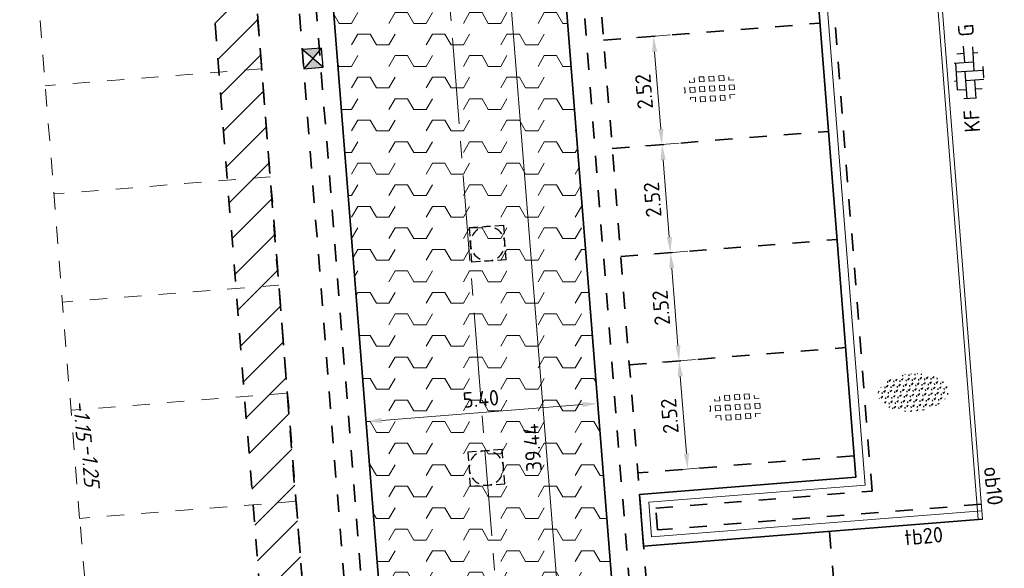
# Model space of a CAD drawing. Header units: metres. Extents: x 97990 to 98409, y 436026 to 436301.
# Tile 28 of 55: x 98195 to 98217, y 436175 to 436188. Entities that reach past the tile are written whole.
import ezdxf
from ezdxf.enums import TextEntityAlignment as Align

# ---------------------------------------------------------------- set-up
doc = ezdxf.new("R2010")
doc.units = ezdxf.units.M
doc.linetypes.add('AM-AS-SO', pattern=[16, 10, -2, 2, -2])
doc.linetypes.add('ZZ-HIDDEN-SO', pattern=[4, 2, -2])
for name, color, linetype, lineweight in [('B-RO-OG-BEBOUWING-V', 254, 'Continuous', 18), ('B-WE-VH-MATERIAALGRENS-G', 252, 'ZZ-HIDDEN-SO', 18), ('B-WE-VH-NAP-T18-200', 252, 'Continuous', 18), ('B-WE-VH-OPENVERHARDING_TEGEL_GRAS-S-200', 70, 'Continuous', 18), ('N-OI-RI-ITR-M-200', 7, 'Continuous', 18), ('N-WE-AM-AS_WEG-G', 10, 'AM-AS-SO', 18), ('N-WE-GR-BEPLANTING-S-200', 90, 'Continuous', 25), ('N-WE-RI-HWA_KOLK-S-200', 150, 'Continuous', 25), ('N-WE-RI-HWA_PUTRAND-S-200', 150, 'Continuous', 25), ('N-WE-RI-OVERIG_RIOOLPUT-OPHOOGTEBRENGEN-S-200', 1, 'Continuous', 25), ('N-WE-VH-FUNDERING-A-200', 252, 'Continuous', 18), ('N-WE-VH-FUNDERING-G', 7, 'Continuous', 35), ('N-WE-VH-FUNDERING_ZANDCEMENTSTABILISATIE-G', 7, 'ZZ-HIDDEN-SO', 35), ('N-WE-VH-KANTOPSLUITING-T18-200', 1, 'Continuous', 18), ('N-WE-VH-KANTOPSLUITING_ACHTERKANTBAND-G', 1, 'Continuous', 18), ('N-WE-VH-KANTOPSLUITING_OPSLUITBAND_100X200-G', 1, 'Continuous', 18), ('N-WE-VH-KANTOPSLUITING_TROTTOIRBAND_180X200-G', 2, 'Continuous', 35), ('N-WE-VH-M-200', 7, 'Continuous', 18), ('N-WE-VH-MATERIAALGRENS-G', 7, 'ZZ-HIDDEN-SO', 35), ('N-WE-VH-OPENVERHARDING_BETONSTRAATSTEEN-S-200', 90, 'Continuous', 25)]:
    doc.layers.add(name, color=color, linetype=linetype, lineweight=lineweight)
doc.styles.add('NLCS-ISO', font='NLCS-ISO.ttf')
doc.styles.add('NLCS-ISO-M200-T18', font='NLCS-ISO.ttf', dxfattribs={"height": 0.36})
doc.styles.add('NLCS-ISO-M200-T18_CURSIEF', font='NLCS-ISO.ttf', dxfattribs={"oblique": 15, "height": 0.36})
doc.dimstyles.new('NLCS-M200-T18-PIJL_L2_H0', dxfattribs={"dimscale": 0.2, "dimtxt": 2.5, "dimasz": 1.8, "dimexe": 2, "dimexo": 2, "dimgap": 0.7, "dimtad": 1, "dimzin": 0, "dimdsep": 46, "dimtxsty": 'NLCS-ISO-M200-T18', "dimcen": 0, "dimdle": 2, "dimclrd": 256, "dimclre": 256, "dimclrt": 1, "dimadec": 0, "dimazin": 0, "dimtfac": 1, "dimtdec": 3, "dimtofl": 0, "dimtmove": 0, "dimatfit": 3, "dimfxl": 2, "dimfxlon": 1, "dimtfillclr": 256, "dimtolj": 1, "dimtzin": 0, "dimlwd": -1, "dimlwe": -1, "dimarcsym": 0})
doc.dimstyles.new('NLCS-M200-T18-PIJL_L2_H2', dxfattribs={"dimscale": 0.2, "dimtxt": 2.5, "dimasz": 1.8, "dimexe": 2, "dimexo": 2, "dimgap": 0.7, "dimtad": 1, "dimzin": 0, "dimdsep": 46, "dimtxsty": 'NLCS-ISO-M200-T18', "dimcen": 0, "dimdle": 2, "dimclrd": 256, "dimclre": 256, "dimclrt": 1, "dimazin": 0, "dimtfac": 1, "dimtdec": 3, "dimtofl": 0, "dimtmove": 0, "dimatfit": 3, "dimfxl": 2, "dimfxlon": 1, "dimtfillclr": 256, "dimtolj": 1, "dimtzin": 0, "dimlwd": -1, "dimlwe": -1, "dimarcsym": 0})

# ---------------------------------------------------------------- blocks, each defined once
blk = doc.blocks.new('SRI-PUT_PUTRAND_OPHOOGTEBRENGEN-SO')
at = {"lineweight": -3}
for points in [[(-1.00929274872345, 1.990581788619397), (-2.009292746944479, 1.990539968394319), (-2.009250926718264, 0.990539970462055)], [(0.4907072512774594, 1.990644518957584), (-0.5092927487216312, 1.990602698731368)], [(1.990749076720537, 0.990539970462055), (1.990707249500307, 1.990707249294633), (0.9907072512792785, 1.990665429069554)], [(-2.00923001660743, 0.4905399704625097), (-2.009188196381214, -0.5094600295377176)], [(1.990811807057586, -0.5094600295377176), (1.990769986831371, 0.4905399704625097)], [(0.9907072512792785, -2.009334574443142), (1.990874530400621, -2.009292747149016), (1.990832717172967, -1.009460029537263)], [(-0.5092927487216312, -2.009397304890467), (0.4907072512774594, -2.009355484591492)]]:
    blk.add_lwpolyline(points, dxfattribs=at)
blk.add_lwpolyline([(-1.00929274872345, -2.009292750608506), (-2.009292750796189, -2.009292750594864), (-2.009292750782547, -1.009460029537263)])
for start, end in [(120.002396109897, 150.0023961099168), (74.99760389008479, 104.997603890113), (29.99760389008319, 59.99760389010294), (165.0023961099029, 195.0023961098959), (344.9976038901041, 14.9976038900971), (210.0023961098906, 240.0023961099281), (299.9976038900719, 329.9976038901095), (255.0023961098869, 285.0023961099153)]:
    blk.add_arc((-0.009209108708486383, -0.009376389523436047), 1.999999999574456, start, end, dxfattribs=at)
blk = doc.blocks.new('SVH-GRASTEGEL_01_KL-SO')
for p, q in [((-1.866236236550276, 0.8829363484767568), (-1.866236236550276, 1.384348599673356)), ((-1.291236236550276, 1.45793634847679), (-0.7162362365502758, 1.45793634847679)), ((-1.291236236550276, 0.8829363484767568), (-1.291236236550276, 1.457936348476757)), ((-0.7162362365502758, 0.8829363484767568), (-0.7162362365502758, 1.457936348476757)), ((-0.1412362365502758, 1.45793634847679), (0.4337637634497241, 1.45793634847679)), ((-0.1412362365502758, 0.8829363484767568), (-0.1412362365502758, 1.457936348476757)), ((0.4337637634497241, 0.8829363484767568), (0.4337637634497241, 1.457936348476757)), ((1.008763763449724, 1.45793634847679), (1.583763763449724, 1.45793634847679)), ((1.008763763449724, 0.8829363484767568), (1.008763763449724, 1.457936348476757)), ((1.583763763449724, 0.8829363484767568), (1.583763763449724, 1.457936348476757)), ((2.158763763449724, 0.8829363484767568), (2.158763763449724, 1.255005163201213)), ((-3.124977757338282, 0.3079363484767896), (-3.016236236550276, 0.3079363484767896)), ((-3.016236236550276, -0.2670636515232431), (-3.016236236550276, 0.3079363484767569)), ((-2.441236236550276, 0.8829363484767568), (-2.441236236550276, 1.094667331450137)), ((-2.441236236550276, 0.8829363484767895), (-1.866236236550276, 0.8829363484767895)), ((-2.441236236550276, 0.3079363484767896), (-1.866236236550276, 0.3079363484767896)), ((-2.441236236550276, -0.2670636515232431), (-2.441236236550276, 0.3079363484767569)), ((-1.866236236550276, -0.2670636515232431), (-1.866236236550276, 0.3079363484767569)), ((-1.291236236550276, 0.8829363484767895), (-0.7162362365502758, 0.8829363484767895)), ((-1.291236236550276, 0.3079363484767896), (-0.7162362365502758, 0.3079363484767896)), ((-1.291236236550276, -0.2670636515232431), (-1.291236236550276, 0.3079363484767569)), ((-0.7162362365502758, -0.2670636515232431), (-0.7162362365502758, 0.3079363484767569)), ((-0.1412362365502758, 0.8829363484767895), (0.4337637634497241, 0.8829363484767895)), ((-0.1412362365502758, 0.3079363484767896), (0.4337637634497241, 0.3079363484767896)), ((-0.1412362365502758, -0.2670636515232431), (-0.1412362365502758, 0.3079363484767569)), ((0.4337637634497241, -0.2670636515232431), (0.4337637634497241, 0.3079363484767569)), ((1.008763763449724, 0.8829363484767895), (1.583763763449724, 0.8829363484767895)), ((1.008763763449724, 0.3079363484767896), (1.583763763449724, 0.3079363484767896)), ((1.008763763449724, -0.2670636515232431), (1.008763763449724, 0.3079363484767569)), ((1.583763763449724, -0.2670636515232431), (1.583763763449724, 0.3079363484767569)), ((2.158763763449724, 0.8829363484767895), (2.72099081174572, 0.8829363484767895)), ((2.158763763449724, 0.3079363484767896), (2.733763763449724, 0.3079363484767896)), ((2.158763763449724, -0.2670636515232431), (2.158763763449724, 0.3079363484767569)), ((2.733763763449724, -0.2670636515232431), (2.733763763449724, 0.3079363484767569)), ((-3.137920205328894, -0.2670636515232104), (-3.016236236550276, -0.2670636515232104)), ((-2.441236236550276, -0.2670636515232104), (-1.866236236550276, -0.2670636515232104)), ((-2.441236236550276, -0.8420636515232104), (-1.866236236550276, -0.8420636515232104)), ((-2.441236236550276, -1.094667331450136), (-2.441236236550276, -0.842063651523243)), ((-1.866236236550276, -1.384348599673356), (-1.866236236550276, -0.842063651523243)), ((-1.291236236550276, -0.2670636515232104), (-0.7162362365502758, -0.2670636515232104)), ((-1.291236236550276, -0.8420636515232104), (-0.7162362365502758, -0.8420636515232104)), ((-1.291236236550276, -1.417063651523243), (-1.291236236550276, -0.842063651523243)), ((-0.7162362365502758, -1.417063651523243), (-0.7162362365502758, -0.842063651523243)), ((-0.1412362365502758, -0.2670636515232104), (0.4337637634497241, -0.2670636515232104)), ((-0.1412362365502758, -0.8420636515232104), (0.4337637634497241, -0.8420636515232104)), ((-0.1412362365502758, -1.417063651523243), (-0.1412362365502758, -0.842063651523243)), ((0.4337637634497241, -1.417063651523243), (0.4337637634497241, -0.842063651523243)), ((1.008763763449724, -0.2670636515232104), (1.583763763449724, -0.2670636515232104)), ((1.008763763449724, -0.8420636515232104), (1.583763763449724, -0.8420636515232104)), ((1.008763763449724, -1.417063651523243), (1.008763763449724, -0.842063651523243)), ((1.583763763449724, -1.417063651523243), (1.583763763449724, -0.842063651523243)), ((2.158763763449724, -0.2670636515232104), (2.733763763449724, -0.2670636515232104)), ((2.158763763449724, -0.8420636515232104), (2.733763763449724, -0.8420636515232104)), ((2.158763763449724, -1.255005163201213), (2.158763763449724, -0.842063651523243)), ((2.733763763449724, -0.871421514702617), (2.733763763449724, -0.842063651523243)), ((-1.291236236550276, -1.41706365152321), (-0.7162362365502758, -1.41706365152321)), ((-0.1412362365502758, -1.41706365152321), (0.4337637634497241, -1.41706365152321)), ((1.008763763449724, -1.41706365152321), (1.583763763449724, -1.41706365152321))]:
    blk.add_line(p, q)
at = {"style": 'NLCS-ISO'}
blk.add_attdef('FORMAAT', text='', height=1.8, dxfattribs=at).set_placement((-4.391236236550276, 0.02043634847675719), align=Align.MIDDLE_RIGHT)
blk.add_attdef('KLEUR', text='', height=1.8, dxfattribs=at).set_placement((4.108763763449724, 0.02043634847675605), align=Align.MIDDLE_LEFT)
at = {"style": 'NLCS-ISO', "flags": 1}
blk.add_attdef('FUNCTIE', text='', height=1.8, dxfattribs=at).set_placement((-0.1412362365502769, -2.729563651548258), align=Align.TOP_CENTER)
blk = doc.blocks.new('SRI-KOLK_STRAAT_01-SO')
h = blk.add_hatch(color=256)
h.dxf.hatch_style = 1
h.paths.add_polyline_path([(0, 1.125), (-1.125, 2.25), (-1.125, 1.110223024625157e-16)])
h.paths.add_polyline_path([(1.125, 2.25), (0, 1.125), (1.125, 1.110223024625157e-16)])
for p, q in [((-1.125, 1.530808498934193e-17), (1.125, 2.25)), ((1.125, 0), (-1.125, 2.25))]:
    blk.add_line(p, q)
blk.add_lwpolyline([(-1.125, 0), (1.125, 0), (1.125, 2.25), (-1.125, 2.25)], close=True)
blk = doc.blocks.new('*D127')
at = {"layer": 'Defpoints', "color": 0, "ltscale": 0.2, "transparency": 16777216}
for p in [(98208.7431061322, 436180.1953387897), (98209.89875048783, 436180.2866836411), (98208.94165503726, 436177.6831727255)]:
    blk.add_point(p, dxfattribs=at)
at = {"layer": 'N-WE-VH-M-200', "ltscale": 0.2, "transparency": 16777216}
for p, q in [((98209.49999420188, 436180.2551650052), (98210.29750677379, 436180.3182022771)), ((98210.06895112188, 436178.1333996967), (98209.92711726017, 436179.9278029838)), ((98209.69856160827, 436177.7430004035), (98210.49607418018, 436177.8060376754))]:
    blk.add_line(p, q, dxfattribs=at)
for points in [[(98209.86730381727, 436179.9230751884), (98209.98693070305, 436179.9325307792), (98209.89875048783, 436180.2866836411)], [(98210.00913767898, 436178.1286719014), (98210.12876456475, 436178.1381274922), (98210.09731789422, 436177.7745190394)]]:
    blk.add_solid(points, dxfattribs=at)
at = {"layer": 'N-WE-VH-M-200', "color": 1, "ltscale": 0.2, "transparency": 16777216, "insert": (98209.6790291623, 436179.0053864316), "char_height": 0.36, "attachment_point": 5, "rotation": 94.51939703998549, "style": 'NLCS-ISO-M200-T18'}
blk.add_mtext('\\A1;2.52', dxfattribs=at)
blk = doc.blocks.new('*D128')
at = {"layer": 'Defpoints', "color": 0, "ltscale": 0.2, "transparency": 16777216}
for p in [(98208.54380554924, 436182.7074454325), (98209.70018308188, 436182.798848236), (98208.7431061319, 436180.1953387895)]:
    blk.add_point(p, dxfattribs=at)
at = {"layer": 'N-WE-VH-M-200', "ltscale": 0.2, "transparency": 16777216}
for p, q in [((98209.30142679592, 436182.7673296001), (98210.09893936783, 436182.830366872)), ((98209.8703837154, 436180.6455642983), (98209.72854985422, 436182.4399675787)), ((98209.49999420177, 436180.2551650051), (98210.29750677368, 436180.3182022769))]:
    blk.add_line(p, q, dxfattribs=at)
for points in [[(98209.66873641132, 436182.4352397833), (98209.78836329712, 436182.4446953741), (98209.70018308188, 436182.798848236)], [(98209.8105702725, 436180.6408365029), (98209.9301971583, 436180.6502920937), (98209.89875048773, 436180.286683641)]]:
    blk.add_solid(points, dxfattribs=at)
at = {"layer": 'N-WE-VH-M-200', "color": 1, "ltscale": 0.2, "transparency": 16777216, "insert": (98209.48046175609, 436181.5175510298), "char_height": 0.36, "attachment_point": 5, "rotation": 94.51939703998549, "style": 'NLCS-ISO-M200-T18'}
blk.add_mtext('\\A1;2.52', dxfattribs=at)
blk = doc.blocks.new('*D129')
at = {"layer": 'Defpoints', "color": 0, "ltscale": 0.2, "transparency": 16777216}
for p in [(98208.34601400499, 436185.2196713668), (98209.5016156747, 436185.3110128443), (98208.54380554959, 436182.7074454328)]:
    blk.add_point(p, dxfattribs=at)
at = {"layer": 'N-WE-VH-M-200', "ltscale": 0.2, "transparency": 16777216}
for p, q in [((98209.10285938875, 436185.2794942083), (98209.90037196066, 436185.3425314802)), ((98209.67181630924, 436183.1577288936), (98209.52998244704, 436184.9521321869)), ((98209.30142679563, 436182.7673296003), (98210.09893936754, 436182.8303668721))]:
    blk.add_line(p, q, dxfattribs=at)
for points in [[(98209.47016900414, 436184.9474043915), (98209.58979588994, 436184.9568599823), (98209.5016156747, 436185.3110128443)], [(98209.61200286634, 436183.1530010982), (98209.73162975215, 436183.1624566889), (98209.70018308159, 436182.7988482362)]]:
    blk.add_solid(points, dxfattribs=at)
at = {"layer": 'N-WE-VH-M-200', "color": 1, "ltscale": 0.2, "transparency": 16777216, "insert": (98209.2818943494, 436184.0297156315), "char_height": 0.36, "attachment_point": 5, "rotation": 94.51939703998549, "style": 'NLCS-ISO-M200-T18'}
blk.add_mtext('\\A1;2.52', dxfattribs=at)
blk = doc.blocks.new('*D130')
at = {"layer": 'Defpoints', "color": 0, "ltscale": 0.2, "transparency": 16777216}
for p in [(98208.1466707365, 436187.7317746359), (98209.30304826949, 436187.8231774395), (98208.34601400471, 436185.219671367)]:
    blk.add_point(p, dxfattribs=at)
at = {"layer": 'N-WE-VH-M-200', "ltscale": 0.2, "transparency": 16777216}
for p, q in [((98208.90429198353, 436187.7916588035), (98209.70180455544, 436187.8546960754)), ((98209.473248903, 436185.6698935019), (98209.33141504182, 436187.4642967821)), ((98209.10285938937, 436185.2794942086), (98209.90037196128, 436185.3425314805))]:
    blk.add_line(p, q, dxfattribs=at)
for points in [[(98209.27160159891, 436187.4595689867), (98209.39122848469, 436187.4690245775), (98209.30304826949, 436187.8231774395)], [(98209.4134354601, 436185.6651657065), (98209.53306234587, 436185.6746212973), (98209.50161567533, 436185.3110128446)]]:
    blk.add_solid(points, dxfattribs=at)
at = {"layer": 'N-WE-VH-M-200', "color": 1, "ltscale": 0.2, "transparency": 16777216, "insert": (98209.08332694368, 436186.5418802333), "char_height": 0.36, "attachment_point": 5, "rotation": 94.51939703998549, "style": 'NLCS-ISO-M200-T18'}
blk.add_mtext('\\A1;2.52', dxfattribs=at)
blk = doc.blocks.new('SVH-BSS_KEIFORMAAT_ELLEBOOG_KL-SO')
for p, q in [((-1.871609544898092, 1.430685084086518), (-1.871609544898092, 0.3855414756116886)), ((-1.858739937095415, 1.435541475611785), (1.278390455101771, 1.435541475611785)), ((-0.8216095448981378, 1.693156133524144), (-0.8216095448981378, 1.435541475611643)), ((0.2283904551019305, 1.435541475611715), (0.2283904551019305, -1.714458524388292)), ((1.278390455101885, 1.608929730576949), (1.278390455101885, -0.664458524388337)), ((2.32839045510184, 1.220907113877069), (2.32839045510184, 0.3855414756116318)), ((-2.921609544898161, 0.7665653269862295), (-2.921609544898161, -0.6644585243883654)), ((-2.921609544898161, 0.3855414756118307), (0.2283904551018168, 0.3855414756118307)), ((-0.8216095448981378, 0.385541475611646), (-0.8216095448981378, -1.693156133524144)), ((1.278390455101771, 0.3855414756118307), (3.170147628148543, 0.3855414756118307)), ((-3.006619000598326, -0.6644585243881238), (-0.8216095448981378, -0.6644585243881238)), ((-1.871609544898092, -0.6644585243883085), (-1.871609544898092, -1.430685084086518)), ((0.2283904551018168, -0.6644585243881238), (3.006619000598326, -0.6644585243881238)), ((2.32839045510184, -0.6644585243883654), (2.32839045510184, -1.22090711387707)), ((-0.6516744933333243, -1.714458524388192), (0.6516744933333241, -1.714458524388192))]:
    blk.add_line(p, q)
at = {"style": 'NLCS-ISO'}
blk.add_attdef('FORMAAT', text='', height=1.8, dxfattribs=at).set_placement((-4.25, 3.367778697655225e-16), align=Align.MIDDLE_RIGHT)
blk.add_attdef('KLEUR', text='', height=1.8, dxfattribs=at).set_placement((4.25, 0), align=Align.MIDDLE_LEFT)
at = {"style": 'NLCS-ISO', "flags": 1}
blk.add_attdef('FUNCTIE', text='', height=1.8, dxfattribs=at).set_placement((-7.804418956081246e-16, -2.750000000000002), align=Align.TOP_CENTER)
blk = doc.blocks.new('*D246')
at = {"layer": 'Defpoints', "color": 0, "ltscale": 0.2, "transparency": 16777216}
for p in [(98206.5281339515, 436198.0561573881), (98208.36265134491, 436158.6348556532), (98209.63613017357, 436158.7355144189)]:
    blk.add_point(p, dxfattribs=at)
at = {"layer": 'N-OI-RI-ITR-M-200', "ltscale": 0.2, "transparency": 16777216}
for p, q in [((98205.65341140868, 436197.9870172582), (98204.8558988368, 436197.9239799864)), ((98205.28302189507, 436197.596617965), (98208.33428457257, 436158.9937363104)), ((98208.76140763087, 436158.666374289), (98207.96389505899, 436158.6033370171))]:
    blk.add_line(p, q, dxfattribs=at)
for points in [[(98205.2232084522, 436197.5918901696), (98205.34283533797, 436197.6013457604), (98205.25465512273, 436197.9554986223)], [(98208.2744711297, 436158.989008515), (98208.39409801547, 436158.9984641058), (98208.36265134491, 436158.634855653)]]:
    blk.add_solid(points, dxfattribs=at)
at = {"layer": 'N-OI-RI-ITR-M-200', "color": 1, "ltscale": 0.2, "transparency": 16777216, "insert": (98206.48964820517, 436178.2699622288), "char_height": 0.36, "attachment_point": 5, "rotation": 94.51939704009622, "style": 'NLCS-ISO-M200-T18'}
blk.add_mtext('\\A1;39.44', dxfattribs=at)
blk = doc.blocks.new('*D247')
at = {"layer": 'Defpoints', "color": 0, "ltscale": 0.2, "transparency": 16777216}
for p in [(98208.02553498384, 436179.1118707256), (98202.6276097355, 436178.8725400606), (98202.64232512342, 436178.6863691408)]:
    blk.add_point(p, dxfattribs=at)
at = {"layer": 'N-OI-RI-ITR-M-200', "ltscale": 0.2, "transparency": 16777216}
for p, q in [((98208.01081959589, 436179.2980416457), (98207.97930095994, 436179.6967979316)), ((98202.6276097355, 436178.8725400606), (98202.59609109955, 436179.2712963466)), ((98207.65193893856, 436179.2696748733), (98202.98649039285, 436178.9009068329))]:
    blk.add_line(p, q, dxfattribs=at)
for points in [[(98207.64721114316, 436179.3294883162), (98207.65666673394, 436179.2098614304), (98208.01081959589, 436179.2980416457)], [(98202.98176259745, 436178.9607202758), (98202.99121818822, 436178.84109339), (98202.6276097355, 436178.8725400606)]]:
    blk.add_solid(points, dxfattribs=at)
at = {"layer": 'N-OI-RI-ITR-M-200', "color": 1, "ltscale": 0.2, "transparency": 16777216, "insert": (98205.29399975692, 436179.4042958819), "char_height": 0.36, "attachment_point": 5, "rotation": 4.519397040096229, "style": 'NLCS-ISO-M200-T18'}
blk.add_mtext('\\A1;5.40', dxfattribs=at)
blk = doc.blocks.new('SGR-BEPLANTING_SOORT_01_KL-SO')
h = blk.add_hatch()
h.set_pattern_fill('AGR-BEPLANTING_SOORT_01', color=256, scale=0.1, pattern_type=2)
h.set_pattern_definition([(59.99999999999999, (0, 0), (-0.2886752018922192, 0.4999998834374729), [0.144338, -0.4330130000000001]), (120, (0, 0), (-0.5773502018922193, -1.165625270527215e-07), [0.144338, -0.433013]), (270, (0, 0), (0.288675, -0.5000000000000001), [0.125, -0.875])])
edge = h.paths.add_edge_path()
edge.add_ellipse((0, 0), major_axis=(3.25, -8.51819583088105e-16), ratio=0.5384615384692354, start_angle=0, end_angle=359.9999999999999)
at = {"style": 'NLCS-ISO'}
blk.add_attdef('TYPE', text='', height=1.8, dxfattribs=at).set_placement((4.25, -1.446759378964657e-15), align=Align.MIDDLE_LEFT)
blk = doc.blocks.new('SRI-PUT_OPHOOGTEBRENGEN-SO')
for p, q in [((-0.5, 2), (0.5, 2)), ((-2, -0.4999999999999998), (-2, 0.5)), ((2, -0.4999999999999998), (2, 0.5000000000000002)), ((-0.5, -2), (0.5, -2))]:
    blk.add_line(p, q)
for points in [[(-1, 2), (-2, 2), (-2, 0.9999999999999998)], [(1, 2), (2, 2), (2, 0.9999999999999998)], [(-1, -2), (-2, -2), (-2, -0.9999999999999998)], [(1, -2), (2, -2), (2, -0.9999999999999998)]]:
    blk.add_lwpolyline(points)
for start, end in [(120, 150), (75.52248781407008, 104.4775121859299), (30, 59.99999999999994), (165.5224878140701, 194.4775121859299), (345.5224878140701, 14.47751218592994), (209.9999999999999, 239.9999999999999), (300.0000000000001, 330.0000000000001), (255.52248781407, 284.4775121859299)]:
    blk.add_arc((0, 0), 2, start, end)

msp = doc.modelspace()

# ---------------------------------------------------------------- hatches: boundary and pattern name
at = {"layer": 'B-RO-OG-BEBOUWING-V', "ltscale": 0.2, "transparency": 33554687}
h = msp.add_hatch(dxfattribs=at)
h.set_pattern_fill('ANSI31', color=252, scale=0.2)
h.set_pattern_definition([(45, (0, 0), (-0.4490128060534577, 0.4490128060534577), [])])
h.paths.add_polyline_path([(98195.44229522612, 436226.9628416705), (98196.43921262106, 436227.041300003), (98197.24212822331, 436216.8453687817), (98198.81481561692, 436216.969664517), (98199.80754803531, 436204.408833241), (98198.23969015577, 436204.2849192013), (98198.80957872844, 436197.074240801), (98199.40557618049, 436197.120833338), (98201.99653650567, 436164.4634896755), (98201.39072015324, 436164.4156096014), (98202.67110139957, 436148.2152191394), (98203.18210253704, 436148.2542831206), (98203.57919550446, 436143.2299506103), (98203.06829823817, 436143.1895723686), (98203.15534107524, 436142.0882379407), (98202.15842950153, 436142.0097052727), (98201.9926185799, 436144.1076754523), (98202.50351584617, 436144.1480536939), (98202.2637970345, 436147.1811646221), (98201.752795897, 436147.1421006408), (98200.31504049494, 436165.3337126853), (98200.920555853, 436165.3815689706), (98198.48770658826, 436196.0460271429), (98197.89140846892, 436195.9994111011), (98197.16401049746, 436205.2030222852), (98198.73186837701, 436205.3269363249), (98197.89671253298, 436215.8939848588), (98196.32374240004, 436215.7696667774), (98195.44208632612, 436226.9654944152)])
at = {"layer": 'N-WE-VH-FUNDERING-A-200'}
h = msp.add_hatch(dxfattribs=at)
h.set_pattern_fill('AVH-FUNDERING_OVERIG-SO', color=252, scale=0.2, pattern_type=2)
h.set_pattern_definition([(0, (98208.06407398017, 436178.6242967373), (1.299038, 0.25), [0.288676, -1.443376]), (59.99999999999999, (98208.35274998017, 436179.1242967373), (-3.509461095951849e-07, 0.4999993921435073), [0.288676, -1.443376]), (120, (98208.06407398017, 436178.6242967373), (-0.8660257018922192, 0.5000005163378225), [0.2886759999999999, -1.443376])])
h.paths.add_polyline_path([(98201.1449240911, 436197.630655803), (98204.2529203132, 436158.3100128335), (98209.63613017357, 436158.7355144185), (98206.52813395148, 436198.0561573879)])

# ---------------------------------------------------------------- linework, layer by layer
at = {"layer": 'B-WE-VH-MATERIAALGRENS-G', "ltscale": 0.2}
for p, q in [((98195.96961706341, 436176.6263910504), (98194.57979167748, 436194.2115548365)), ((98200.199763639, 436187.0721490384), (98195.17543112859, 436186.675056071)), ((98200.3983101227, 436184.5599827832), (98195.3739776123, 436184.1628898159)), ((98200.59685660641, 436182.0478165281), (98195.572524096, 436181.6507235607)), ((98200.79540309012, 436179.5356502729), (98195.7710705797, 436179.1385573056)), ((98200.99394957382, 436177.0234840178), (98195.96961706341, 436176.6263910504)), ((98196.97220399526, 436164.0663967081), (98195.97947157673, 436176.6272279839))]:
    msp.add_line(p, q, dxfattribs=at)
at = {"layer": 'N-WE-AM-AS_WEG-G', "ltscale": 0.2}
msp.add_line((98196.3106676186, 436293.0564274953), (98212.68905287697, 436085.8461887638), dxfattribs=at)
at = {"layer": 'N-WE-VH-FUNDERING-G'}
msp.add_lwpolyline([(98201.1449240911, 436197.630655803), (98204.2529203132, 436158.3100128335), (98209.63613017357, 436158.7355144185), (98206.52813395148, 436198.0561573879), (98201.1449240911, 436197.6306558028)], dxfattribs=at)
at = {"layer": 'N-WE-VH-FUNDERING_ZANDCEMENTSTABILISATIE-G', "ltscale": 0.2}
msp.add_lwpolyline([(98216.92291283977, 436176.9544586), (98209.39686960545, 436176.3595824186), (98209.35733749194, 436176.863381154), (98214.38118121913, 436177.2605214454), (98212.06278929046, 436206.5911322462), (98207.03942204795, 436206.1940296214), (98206.99435705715, 436206.7642285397), (98212.0177503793, 436207.161333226), (98210.98551932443, 436220.2204934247), (98213.50065004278, 436220.4185352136)], dxfattribs=at)
at = {"layer": 'N-WE-VH-KANTOPSLUITING_ACHTERKANTBAND-G'}
msp.add_lwpolyline([(98216.93473232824, 436176.8049249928), (98209.25907011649, 436176.1982225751), (98209.19606981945, 436177.0011007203), (98214.21982806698, 436177.3982342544), (98211.9250754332, 436206.429777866), (98206.9017067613, 436206.0326751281), (98206.83300533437, 436206.9019414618), (98211.85639733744, 436207.2990460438), (98210.82416262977, 436220.3582524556), (98213.48887546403, 436220.5680723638)], dxfattribs=at)
at = {"layer": 'N-WE-VH-KANTOPSLUITING_OPSLUITBAND_100X200-G'}
for points in [[(98213.47317602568, 436220.7674552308), (98216.9504916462, 436176.6055468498)], [(98213.38918403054, 436220.5602226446), (98216.85080021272, 436176.5976971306)]]:
    msp.add_lwpolyline(points, dxfattribs=at)
at = {"layer": 'N-WE-VH-KANTOPSLUITING_TROTTOIRBAND_180X200-G'}
msp.add_lwpolyline([(98216.9504916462, 436176.6055468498), (98209.07533746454, 436175.9830761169), (98208.98104625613, 436177.1847268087), (98214.00469053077, 436177.5818513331), (98211.74145695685, 436206.2146386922), (98206.7180863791, 436205.8175358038), (98206.61786970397, 436207.0855586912), (98211.6412599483, 436207.4826631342), (98210.60902037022, 436220.5419311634), (98213.47317602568, 436220.7674552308)], dxfattribs=at)
at = {"layer": 'N-WE-VH-MATERIAALGRENS-G', "ltscale": 0.2}
for p, q in [((98195.34598880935, 436265.9368860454), (98208.52637103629, 436099.1683246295)), ((98195.0892410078, 436264.1085643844), (98208.12761448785, 436099.1368093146)), ((98206.31932982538, 436205.7860205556), (98214.74039118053, 436099.2359028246)), ((98206.71808637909, 436205.8175358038), (98215.13914773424, 436099.2674180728)), ((98199.60412418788, 436194.6086478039), (98200.99394957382, 436177.0234840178)), ((98208.14667073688, 436187.7317746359), (98213.17099649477, 436188.1289530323)), ((98208.34523814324, 436185.2196100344), (98213.36956390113, 436185.6167884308)), ((98208.5438055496, 436182.7074454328), (98213.56813130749, 436183.1046238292)), ((98208.74237295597, 436180.1952808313), (98213.76669871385, 436180.5924592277)), ((98213.96528791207, 436178.0802963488), (98208.94096215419, 436177.6831179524)), ((98201.00380408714, 436177.0243209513), (98201.99653650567, 436164.4634896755)), ((98213.39635643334, 436176.3246196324), (98213.8356669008, 436170.7671754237))]:
    msp.add_line(p, q, dxfattribs=at)
for points in [[(98196.43921262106, 436227.041300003), (98197.24212822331, 436216.8453687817), (98198.81481561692, 436216.969664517), (98199.80754803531, 436204.408833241), (98198.23969015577, 436204.2849192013), (98198.80957872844, 436197.074240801), (98199.40557618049, 436197.120833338), (98201.99653650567, 436164.4634896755), (98201.39072015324, 436164.4156096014), (98202.67110139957, 436148.2152191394), (98203.18210253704, 436148.2542831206), (98203.57919550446, 436143.2299506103), (98203.06829823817, 436143.1895723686), (98203.15534107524, 436142.0882379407)], [(98202.15842950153, 436142.0097052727), (98201.9926185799, 436144.1076754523), (98202.50351584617, 436144.1480536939), (98202.2637970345, 436147.1811646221), (98201.752795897, 436147.1421006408), (98200.31504049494, 436165.3337126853), (98200.920555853, 436165.3815689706), (98198.48770658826, 436196.0460271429), (98197.89140846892, 436195.9994111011), (98197.16401049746, 436205.2030222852), (98198.73186837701, 436205.3269363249), (98197.89671253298, 436215.8939848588), (98196.32374240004, 436215.7696667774), (98195.44208632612, 436226.9654944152)]]:
    msp.add_lwpolyline(points, dxfattribs=at)

# ---------------------------------------------------------------- block references
at = {"layer": 'B-WE-VH-OPENVERHARDING_TEGEL_GRAS-S-200', "xscale": 0.2, "yscale": 0.2, "zscale": 0.2, "rotation": 3.604275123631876}
for p in [(98210.63843665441, 436186.6044679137), (98211.23108500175, 436179.2080739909)]:
    msp.add_blockref('SVH-GRASTEGEL_01_KL-SO', p, dxfattribs=at)
at = {"layer": 'N-WE-GR-BEPLANTING-S-200', "xscale": 0.25, "yscale": 0.25, "zscale": 0.25, "rotation": 4.057938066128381}
msp.add_blockref('SGR-BEPLANTING_SOORT_01_KL-SO', (98215.33976355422, 436179.5489601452), dxfattribs=at)
at = {"layer": 'N-WE-RI-HWA_KOLK-S-200', "xscale": 0.2000000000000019, "yscale": 0.2000000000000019, "rotation": 94.54}
msp.add_blockref('SRI-KOLK_STRAAT_01-SO', (98201.60892657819, 436187.3278837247), dxfattribs=at)
at = {"layer": 'N-WE-RI-HWA_PUTRAND-S-200', "xscale": 0.2, "yscale": 0.2, "zscale": 0.2, "rotation": 4.517000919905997}
msp.add_blockref('SRI-PUT_PUTRAND_OPHOOGTEBRENGEN-SO', (98205.4226121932, 436177.8005381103), dxfattribs=at)
at = {"layer": 'N-WE-RI-OVERIG_RIOOLPUT-OPHOOGTEBRENGEN-S-200', "xscale": 0.2, "yscale": 0.2, "zscale": 0.2, "rotation": 4.519395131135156}
msp.add_blockref('SRI-PUT_OPHOOGTEBRENGEN-SO', (98205.4496862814, 436183.0106410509), dxfattribs=at)
at = {"layer": 'N-WE-VH-OPENVERHARDING_BETONSTRAATSTEEN-S-200', "ltscale": 0.2, "xscale": 0.2000000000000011, "yscale": 0.2000000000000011, "zscale": 0.2000000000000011, "rotation": 93.73127381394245}
msp.add_blockref('SVH-BSS_KEIFORMAAT_ELLEBOOG_KL-SO', (98216.62766609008, 436186.9692271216), dxfattribs=at).add_auto_attribs({'FORMAAT': 'KF', 'KLEUR': 'G'})

# ---------------------------------------------------------------- texts
at = {"layer": 'B-WE-VH-NAP-T18-200', "linetype": 'Continuous', "style": 'NLCS-ISO-M200-T18_CURSIEF', "oblique": 15}
msp.add_text('-1.15', height=0.36, rotation=274.4679998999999, dxfattribs=at).set_placement((98195.895, 436178.426, -1.153), align=Align.RIGHT)
msp.add_text('-1.25', height=0.36, rotation=274.4679998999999, dxfattribs=at).set_placement((98196.005, 436178.342, -1.248))
at = {"layer": 'N-WE-VH-KANTOPSLUITING-T18-200', "ltscale": 0.2, "style": 'NLCS-ISO-M200-T18'}
for s, rotation, p in [('ob10', 276.1932641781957, (98216.97378562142, 436177.8155987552)), ('tb20', 5.147427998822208, (98215.15119416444, 436175.9977320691))]:
    msp.add_text(s, height=0.36, rotation=rotation, dxfattribs=at).set_placement(p)

# ---------------------------------------------------------------- dimensions: what is measured, and where the dimension line sits
at = {"layer": 'N-OI-RI-ITR-M-200', "ltscale": 0.2}
for base, p1, p2, angle, picture, middle in [((98208.36265134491, 436158.6348556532), (98206.52813395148, 436198.0561573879), (98209.63613017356, 436158.7355144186), 94.51939704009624, '*D246', (98206.48964820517, 436178.2699622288)), ((98202.6276097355, 436178.8725400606), (98208.02553498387, 436179.1118707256), (98202.64232512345, 436178.6863691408), 4.519397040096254, '*D247', (98205.29399975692, 436179.4042958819))]:
    dim = msp.add_linear_dim(base=base, p1=p1, p2=p2, angle=angle, dimstyle='NLCS-M200-T18-PIJL_L2_H2', dxfattribs=at)
    dim.commit()
    dim.dimension.update_dxf_attribs({"geometry": picture, "text_midpoint": middle})
at = {"layer": 'N-WE-VH-M-200', "ltscale": 0.2}
for base, p1, p2, picture, middle in [((98209.30304826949, 436187.8231774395), (98208.34601400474, 436185.2196713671), (98208.14667073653, 436187.731774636), '*D130', (98209.08332694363, 436186.5418802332)), ((98209.5016156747, 436185.3110128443), (98208.5438055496, 436182.7074454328), (98208.34601400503, 436185.2196713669), '*D129', (98209.28189434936, 436184.0297156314)), ((98209.70018308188, 436182.798848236), (98208.74310613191, 436180.1953387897), (98208.54380554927, 436182.7074454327), '*D128', (98209.48046175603, 436181.5175510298))]:
    dim = msp.add_linear_dim(base=base, p1=p1, p2=p2, angle=94.51939703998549, dimstyle='NLCS-M200-T18-PIJL_L2_H0', override={"dimtmove": 1}, dxfattribs=at)
    dim.commit()
    dim.dimension.update_dxf_attribs({"geometry": picture, "text_midpoint": middle})
dim = msp.add_linear_dim(base=(98209.89875048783, 436180.2866836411), p1=(98208.9416550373, 436177.6831727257), p2=(98208.74310613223, 436180.1953387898), angle=94.51939703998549, dimstyle='NLCS-M200-T18-PIJL_L2_H0', dxfattribs=at)
dim.commit()
dim.dimension.update_dxf_attribs({"geometry": '*D127', "text_midpoint": (98209.67902916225, 436179.0053864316)})

doc.saveas('drawing.dxf')
